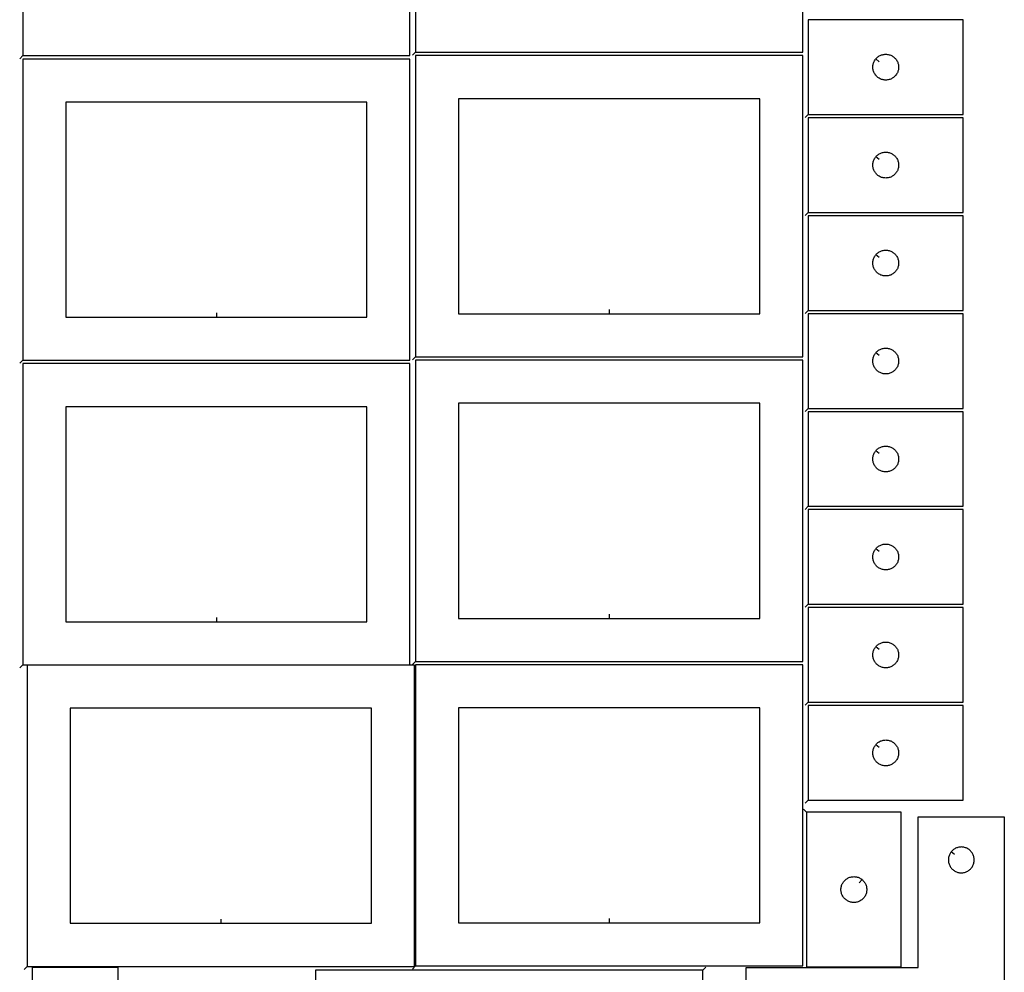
# Model space of a CAD drawing. Header units: millimetres. Extents: x 7 to 1243, y 7 to 2493.
# Tile 5 of 6: x 555 to 1241, y 1493 to 2157. Entities that reach past the tile are written whole.
import ezdxf

# ---------------------------------------------------------------- set-up
doc = ezdxf.new("R2010")
doc.units = ezdxf.units.MM
doc.layers.add('CUT', color=7, linetype='CONTINUOUS', true_color=0x000000)
doc.layers.add('LEADIN', color=1, linetype='CONTINUOUS', true_color=0xff0000)

msp = doc.modelspace()

# ---------------------------------------------------------------- linework, layer by layer
at = {"layer": 'CUT'}
for points in [[(556.650419, 2132.319933), (826.650419, 2132.319933), (826.650419, 2342.319933), (556.650419, 2342.319933)], [(830.538481, 2134.706163), (1100.538481, 2134.706163), (1100.538481, 2344.706163), (830.538481, 2344.706163)], [(1104.38057, 2091.304167), (1212.38057, 2091.304167), (1212.38057, 2157.304167), (1104.38057, 2157.304167)], [(556.650419, 1919.939317), (826.650419, 1919.939317), (826.650419, 2129.939317), (556.650419, 2129.939317)], [(830.538481, 1922.325426), (1100.538481, 1922.325426), (1100.538481, 2132.325426), (830.538481, 2132.325426)], [(1151.427201, 2130.01065), (1151.614012, 2130.23828), (1152.016609, 2130.668128), (1152.446458, 2131.070726), (1152.901718, 2131.444347), (1153.380438, 2131.787394), (1153.88057, 2132.098396), (1154.399972, 2132.376022), (1154.93642, 2132.619083), (1155.487615, 2132.826539), (1156.051199, 2132.9975), (1156.624758, 2133.131235), (1157.205835, 2133.227171), (1157.791942, 2133.284898), (1158.38057, 2133.304167), (1158.969199, 2133.284898), (1159.555306, 2133.227171), (1160.136383, 2133.131235), (1160.709942, 2132.9975), (1161.273526, 2132.826539), (1161.824721, 2132.619083), (1162.361169, 2132.376022), (1162.88057, 2132.098396), (1163.380703, 2131.787394), (1163.859423, 2131.444347), (1164.314683, 2131.070726), (1164.744532, 2130.668128), (1165.147129, 2130.23828), (1165.520751, 2129.78302), (1165.863797, 2129.3043), (1166.174799, 2128.804167), (1166.452425, 2128.284766), (1166.695486, 2127.748318), (1166.902942, 2127.197123), (1167.073903, 2126.633539), (1167.207638, 2126.05998), (1167.303574, 2125.478903), (1167.361301, 2124.892796), (1167.38057, 2124.304167), (1167.361301, 2123.715539), (1167.303574, 2123.129432), (1167.207638, 2122.548355), (1167.073903, 2121.974796), (1166.902942, 2121.411212), (1166.695486, 2120.860017), (1166.452425, 2120.323569), (1166.174799, 2119.804167), (1165.863797, 2119.304035), (1165.520751, 2118.825315), (1165.147129, 2118.370055), (1164.744532, 2117.940206), (1164.314683, 2117.537609), (1163.859423, 2117.163987), (1163.380703, 2116.820941), (1162.88057, 2116.509939), (1162.361169, 2116.232313), (1161.824721, 2115.989252), (1161.273526, 2115.781796), (1160.709942, 2115.610835), (1160.136383, 2115.4771), (1159.555306, 2115.381164), (1158.969199, 2115.323437), (1158.38057, 2115.304167), (1157.791942, 2115.323437), (1157.205835, 2115.381164), (1156.624758, 2115.4771), (1156.051199, 2115.610835), (1155.487615, 2115.781796), (1154.93642, 2115.989252), (1154.399972, 2116.232313), (1153.88057, 2116.509939), (1153.380438, 2116.820941), (1152.901718, 2117.163987), (1152.446458, 2117.537609), (1152.016609, 2117.940206), (1151.614012, 2118.370055), (1151.24039, 2118.825315), (1150.897344, 2119.304035), (1150.586342, 2119.804167), (1150.308716, 2120.323569), (1150.065655, 2120.860017), (1149.858199, 2121.411212), (1149.687238, 2121.974796), (1149.553503, 2122.548355), (1149.457567, 2123.129432), (1149.39984, 2123.715539), (1149.38057, 2124.304167), (1149.39984, 2124.892796), (1149.457567, 2125.478903), (1149.553503, 2126.05998), (1149.687238, 2126.633539), (1149.858199, 2127.197123), (1150.065655, 2127.748318), (1150.308716, 2128.284766), (1150.586342, 2128.804167), (1150.897344, 2129.3043), (1151.24039, 2129.78302)], [(965.538481, 1952.325426), (1070.538481, 1952.325426), (1070.538481, 2102.325426), (860.538481, 2102.325426), (860.538481, 1952.325426)], [(691.650419, 1949.939317), (796.650419, 1949.939317), (796.650419, 2099.939317), (586.650419, 2099.939317), (586.650419, 1949.939317)], [(1104.38057, 2022.99655), (1212.38057, 2022.99655), (1212.38057, 2088.99655), (1104.38057, 2088.99655)], [(1151.427201, 2061.703033), (1151.614012, 2061.930663), (1152.016609, 2062.360511), (1152.446458, 2062.763109), (1152.901718, 2063.13673), (1153.380438, 2063.479777), (1153.88057, 2063.790779), (1154.399972, 2064.068405), (1154.93642, 2064.311466), (1155.487615, 2064.518921), (1156.051199, 2064.689883), (1156.624758, 2064.823618), (1157.205835, 2064.919554), (1157.791942, 2064.977281), (1158.38057, 2064.99655), (1158.969199, 2064.977281), (1159.555306, 2064.919554), (1160.136383, 2064.823618), (1160.709942, 2064.689883), (1161.273526, 2064.518921), (1161.824721, 2064.311466), (1162.361169, 2064.068405), (1162.88057, 2063.790779), (1163.380703, 2063.479777), (1163.859423, 2063.13673), (1164.314683, 2062.763109), (1164.744532, 2062.360511), (1165.147129, 2061.930663), (1165.520751, 2061.475403), (1165.863797, 2060.996682), (1166.174799, 2060.49655), (1166.452425, 2059.977148), (1166.695486, 2059.440701), (1166.902942, 2058.889505), (1167.073903, 2058.325922), (1167.207638, 2057.752363), (1167.303574, 2057.171286), (1167.361301, 2056.585178), (1167.38057, 2055.99655), (1167.361301, 2055.407922), (1167.303574, 2054.821815), (1167.207638, 2054.240737), (1167.073903, 2053.667179), (1166.902942, 2053.103595), (1166.695486, 2052.552399), (1166.452425, 2052.015952), (1166.174799, 2051.49655), (1165.863797, 2050.996418), (1165.520751, 2050.517697), (1165.147129, 2050.062438), (1164.744532, 2049.632589), (1164.314683, 2049.229992), (1163.859423, 2048.85637), (1163.380703, 2048.513324), (1162.88057, 2048.202322), (1162.361169, 2047.924696), (1161.824721, 2047.681634), (1161.273526, 2047.474179), (1160.709942, 2047.303218), (1160.136383, 2047.169483), (1159.555306, 2047.073546), (1158.969199, 2047.01582), (1158.38057, 2046.99655), (1157.791942, 2047.01582), (1157.205835, 2047.073546), (1156.624758, 2047.169483), (1156.051199, 2047.303218), (1155.487615, 2047.474179), (1154.93642, 2047.681634), (1154.399972, 2047.924696), (1153.88057, 2048.202322), (1153.380438, 2048.513324), (1152.901718, 2048.85637), (1152.446458, 2049.229992), (1152.016609, 2049.632589), (1151.614012, 2050.062438), (1151.24039, 2050.517697), (1150.897344, 2050.996418), (1150.586342, 2051.49655), (1150.308716, 2052.015952), (1150.065655, 2052.552399), (1149.858199, 2053.103595), (1149.687238, 2053.667179), (1149.553503, 2054.240737), (1149.457567, 2054.821815), (1149.39984, 2055.407922), (1149.38057, 2055.99655), (1149.39984, 2056.585178), (1149.457567, 2057.171286), (1149.553503, 2057.752363), (1149.687238, 2058.325922), (1149.858199, 2058.889505), (1150.065655, 2059.440701), (1150.308716, 2059.977148), (1150.586342, 2060.49655), (1150.897344, 2060.996682), (1151.24039, 2061.475403)], [(1104.38057, 1954.688689), (1212.38057, 1954.688689), (1212.38057, 2020.688689), (1104.38057, 2020.688689)], [(1151.427201, 1993.395172), (1151.614012, 1993.622801), (1152.016609, 1994.05265), (1152.446458, 1994.455247), (1152.901718, 1994.828869), (1153.380438, 1995.171915), (1153.88057, 1995.482918), (1154.399972, 1995.760544), (1154.93642, 1996.003605), (1155.487615, 1996.21106), (1156.051199, 1996.382021), (1156.624758, 1996.515756), (1157.205835, 1996.611693), (1157.791942, 1996.669419), (1158.38057, 1996.688689), (1158.969199, 1996.669419), (1159.555306, 1996.611693), (1160.136383, 1996.515756), (1160.709942, 1996.382021), (1161.273526, 1996.21106), (1161.824721, 1996.003605), (1162.361169, 1995.760544), (1162.88057, 1995.482918), (1163.380703, 1995.171915), (1163.859423, 1994.828869), (1164.314683, 1994.455247), (1164.744532, 1994.05265), (1165.147129, 1993.622801), (1165.520751, 1993.167542), (1165.863797, 1992.688821), (1166.174799, 1992.188689), (1166.452425, 1991.669287), (1166.695486, 1991.13284), (1166.902942, 1990.581644), (1167.073903, 1990.01806), (1167.207638, 1989.444502), (1167.303574, 1988.863425), (1167.361301, 1988.277317), (1167.38057, 1987.688689), (1167.361301, 1987.100061), (1167.303574, 1986.513953), (1167.207638, 1985.932876), (1167.073903, 1985.359318), (1166.902942, 1984.795734), (1166.695486, 1984.244538), (1166.452425, 1983.708091), (1166.174799, 1983.188689), (1165.863797, 1982.688557), (1165.520751, 1982.209836), (1165.147129, 1981.754577), (1164.744532, 1981.324728), (1164.314683, 1980.922131), (1163.859423, 1980.548509), (1163.380703, 1980.205462), (1162.88057, 1979.89446), (1162.361169, 1979.616834), (1161.824721, 1979.373773), (1161.273526, 1979.166318), (1160.709942, 1978.995356), (1160.136383, 1978.861621), (1159.555306, 1978.765685), (1158.969199, 1978.707959), (1158.38057, 1978.688689), (1157.791942, 1978.707959), (1157.205835, 1978.765685), (1156.624758, 1978.861621), (1156.051199, 1978.995356), (1155.487615, 1979.166318), (1154.93642, 1979.373773), (1154.399972, 1979.616834), (1153.88057, 1979.89446), (1153.380438, 1980.205462), (1152.901718, 1980.548509), (1152.446458, 1980.922131), (1152.016609, 1981.324728), (1151.614012, 1981.754577), (1151.24039, 1982.209836), (1150.897344, 1982.688557), (1150.586342, 1983.188689), (1150.308716, 1983.708091), (1150.065655, 1984.244538), (1149.858199, 1984.795734), (1149.687238, 1985.359318), (1149.553503, 1985.932876), (1149.457567, 1986.513953), (1149.39984, 1987.100061), (1149.38057, 1987.688689), (1149.39984, 1988.277317), (1149.457567, 1988.863425), (1149.553503, 1989.444502), (1149.687238, 1990.01806), (1149.858199, 1990.581644), (1150.065655, 1991.13284), (1150.308716, 1991.669287), (1150.586342, 1992.188689), (1150.897344, 1992.688821), (1151.24039, 1993.167542)], [(1104.38057, 1886.381072), (1212.38057, 1886.381072), (1212.38057, 1952.381072), (1104.38057, 1952.381072)], [(1151.427201, 1925.087554), (1151.614012, 1925.315184), (1152.016609, 1925.745033), (1152.446458, 1926.14763), (1152.901718, 1926.521252), (1153.380438, 1926.864298), (1153.88057, 1927.1753), (1154.399972, 1927.452926), (1154.93642, 1927.695988), (1155.487615, 1927.903443), (1156.051199, 1928.074404), (1156.624758, 1928.208139), (1157.205835, 1928.304075), (1157.791942, 1928.361802), (1158.38057, 1928.381072), (1158.969199, 1928.361802), (1159.555306, 1928.304075), (1160.136383, 1928.208139), (1160.709942, 1928.074404), (1161.273526, 1927.903443), (1161.824721, 1927.695988), (1162.361169, 1927.452926), (1162.88057, 1927.1753), (1163.380703, 1926.864298), (1163.859423, 1926.521252), (1164.314683, 1926.14763), (1164.744532, 1925.745033), (1165.147129, 1925.315184), (1165.520751, 1924.859925), (1165.863797, 1924.381204), (1166.174799, 1923.881072), (1166.452425, 1923.36167), (1166.695486, 1922.825223), (1166.902942, 1922.274027), (1167.073903, 1921.710443), (1167.207638, 1921.136885), (1167.303574, 1920.555807), (1167.361301, 1919.9697), (1167.38057, 1919.381072), (1167.361301, 1918.792444), (1167.303574, 1918.206336), (1167.207638, 1917.625259), (1167.073903, 1917.0517), (1166.902942, 1916.488117), (1166.695486, 1915.936921), (1166.452425, 1915.400474), (1166.174799, 1914.881072), (1165.863797, 1914.38094), (1165.520751, 1913.902219), (1165.147129, 1913.446959), (1164.744532, 1913.017111), (1164.314683, 1912.614513), (1163.859423, 1912.240892), (1163.380703, 1911.897845), (1162.88057, 1911.586843), (1162.361169, 1911.309217), (1161.824721, 1911.066156), (1161.273526, 1910.858701), (1160.709942, 1910.687739), (1160.136383, 1910.554004), (1159.555306, 1910.458068), (1158.969199, 1910.400341), (1158.38057, 1910.381072), (1157.791942, 1910.400341), (1157.205835, 1910.458068), (1156.624758, 1910.554004), (1156.051199, 1910.687739), (1155.487615, 1910.858701), (1154.93642, 1911.066156), (1154.399972, 1911.309217), (1153.88057, 1911.586843), (1153.380438, 1911.897845), (1152.901718, 1912.240892), (1152.446458, 1912.614513), (1152.016609, 1913.017111), (1151.614012, 1913.446959), (1151.24039, 1913.902219), (1150.897344, 1914.38094), (1150.586342, 1914.881072), (1150.308716, 1915.400474), (1150.065655, 1915.936921), (1149.858199, 1916.488117), (1149.687238, 1917.0517), (1149.553503, 1917.625259), (1149.457567, 1918.206336), (1149.39984, 1918.792444), (1149.38057, 1919.381072), (1149.39984, 1919.9697), (1149.457567, 1920.555807), (1149.553503, 1921.136885), (1149.687238, 1921.710443), (1149.858199, 1922.274027), (1150.065655, 1922.825223), (1150.308716, 1923.36167), (1150.586342, 1923.881072), (1150.897344, 1924.381204), (1151.24039, 1924.859925)], [(556.650419, 1707.559068), (826.650419, 1707.559068), (826.650419, 1917.559068), (556.650419, 1917.559068)], [(830.538481, 1709.945177), (1100.538481, 1709.945177), (1100.538481, 1919.945177), (830.538481, 1919.945177)], [(965.538481, 1739.945177), (1070.538481, 1739.945177), (1070.538481, 1889.945177), (860.538481, 1889.945177), (860.538481, 1739.945177)], [(691.650419, 1737.559068), (796.650419, 1737.559068), (796.650419, 1887.559068), (586.650419, 1887.559068), (586.650419, 1737.559068)], [(1104.38057, 1818.073455), (1212.38057, 1818.073455), (1212.38057, 1884.073455), (1104.38057, 1884.073455)], [(1151.427201, 1856.779937), (1151.614012, 1857.007567), (1152.016609, 1857.437416), (1152.446458, 1857.840013), (1152.901718, 1858.213635), (1153.380438, 1858.556681), (1153.88057, 1858.867683), (1154.399972, 1859.145309), (1154.93642, 1859.38837), (1155.487615, 1859.595826), (1156.051199, 1859.766787), (1156.624758, 1859.900522), (1157.205835, 1859.996458), (1157.791942, 1860.054185), (1158.38057, 1860.073455), (1158.969199, 1860.054185), (1159.555306, 1859.996458), (1160.136383, 1859.900522), (1160.709942, 1859.766787), (1161.273526, 1859.595826), (1161.824721, 1859.38837), (1162.361169, 1859.145309), (1162.88057, 1858.867683), (1163.380703, 1858.556681), (1163.859423, 1858.213635), (1164.314683, 1857.840013), (1164.744532, 1857.437416), (1165.147129, 1857.007567), (1165.520751, 1856.552307), (1165.863797, 1856.073587), (1166.174799, 1855.573455), (1166.452425, 1855.054053), (1166.695486, 1854.517605), (1166.902942, 1853.96641), (1167.073903, 1853.402826), (1167.207638, 1852.829267), (1167.303574, 1852.24819), (1167.361301, 1851.662083), (1167.38057, 1851.073455), (1167.361301, 1850.484826), (1167.303574, 1849.898719), (1167.207638, 1849.317642), (1167.073903, 1848.744083), (1166.902942, 1848.180499), (1166.695486, 1847.629304), (1166.452425, 1847.092856), (1166.174799, 1846.573455), (1165.863797, 1846.073322), (1165.520751, 1845.594602), (1165.147129, 1845.139342), (1164.744532, 1844.709494), (1164.314683, 1844.306896), (1163.859423, 1843.933274), (1163.380703, 1843.590228), (1162.88057, 1843.279226), (1162.361169, 1843.0016), (1161.824721, 1842.758539), (1161.273526, 1842.551083), (1160.709942, 1842.380122), (1160.136383, 1842.246387), (1159.555306, 1842.150451), (1158.969199, 1842.092724), (1158.38057, 1842.073455), (1157.791942, 1842.092724), (1157.205835, 1842.150451), (1156.624758, 1842.246387), (1156.051199, 1842.380122), (1155.487615, 1842.551083), (1154.93642, 1842.758539), (1154.399972, 1843.0016), (1153.88057, 1843.279226), (1153.380438, 1843.590228), (1152.901718, 1843.933274), (1152.446458, 1844.306896), (1152.016609, 1844.709494), (1151.614012, 1845.139342), (1151.24039, 1845.594602), (1150.897344, 1846.073322), (1150.586342, 1846.573455), (1150.308716, 1847.092856), (1150.065655, 1847.629304), (1149.858199, 1848.180499), (1149.687238, 1848.744083), (1149.553503, 1849.317642), (1149.457567, 1849.898719), (1149.39984, 1850.484826), (1149.38057, 1851.073455), (1149.39984, 1851.662083), (1149.457567, 1852.24819), (1149.553503, 1852.829267), (1149.687238, 1853.402826), (1149.858199, 1853.96641), (1150.065655, 1854.517605), (1150.308716, 1855.054053), (1150.586342, 1855.573455), (1150.897344, 1856.073587), (1151.24039, 1856.552307)], [(1104.38057, 1749.765837), (1212.38057, 1749.765837), (1212.38057, 1815.765837), (1104.38057, 1815.765837)], [(1151.427201, 1788.47232), (1151.614012, 1788.69995), (1152.016609, 1789.129798), (1152.446458, 1789.532396), (1152.901718, 1789.906017), (1153.380438, 1790.249064), (1153.88057, 1790.560066), (1154.399972, 1790.837692), (1154.93642, 1791.080753), (1155.487615, 1791.288209), (1156.051199, 1791.45917), (1156.624758, 1791.592905), (1157.205835, 1791.688841), (1157.791942, 1791.746568), (1158.38057, 1791.765837), (1158.969199, 1791.746568), (1159.555306, 1791.688841), (1160.136383, 1791.592905), (1160.709942, 1791.45917), (1161.273526, 1791.288209), (1161.824721, 1791.080753), (1162.361169, 1790.837692), (1162.88057, 1790.560066), (1163.380703, 1790.249064), (1163.859423, 1789.906017), (1164.314683, 1789.532396), (1164.744532, 1789.129798), (1165.147129, 1788.69995), (1165.520751, 1788.24469), (1165.863797, 1787.765969), (1166.174799, 1787.265837), (1166.452425, 1786.746436), (1166.695486, 1786.209988), (1166.902942, 1785.658793), (1167.073903, 1785.095209), (1167.207638, 1784.52165), (1167.303574, 1783.940573), (1167.361301, 1783.354466), (1167.38057, 1782.765837), (1167.361301, 1782.177209), (1167.303574, 1781.591102), (1167.207638, 1781.010024), (1167.073903, 1780.436466), (1166.902942, 1779.872882), (1166.695486, 1779.321686), (1166.452425, 1778.785239), (1166.174799, 1778.265837), (1165.863797, 1777.765705), (1165.520751, 1777.286984), (1165.147129, 1776.831725), (1164.744532, 1776.401876), (1164.314683, 1775.999279), (1163.859423, 1775.625657), (1163.380703, 1775.282611), (1162.88057, 1774.971609), (1162.361169, 1774.693983), (1161.824721, 1774.450922), (1161.273526, 1774.243466), (1160.709942, 1774.072505), (1160.136383, 1773.93877), (1159.555306, 1773.842834), (1158.969199, 1773.785107), (1158.38057, 1773.765837), (1157.791942, 1773.785107), (1157.205835, 1773.842834), (1156.624758, 1773.93877), (1156.051199, 1774.072505), (1155.487615, 1774.243466), (1154.93642, 1774.450922), (1154.399972, 1774.693983), (1153.88057, 1774.971609), (1153.380438, 1775.282611), (1152.901718, 1775.625657), (1152.446458, 1775.999279), (1152.016609, 1776.401876), (1151.614012, 1776.831725), (1151.24039, 1777.286984), (1150.897344, 1777.765705), (1150.586342, 1778.265837), (1150.308716, 1778.785239), (1150.065655, 1779.321686), (1149.858199, 1779.872882), (1149.687238, 1780.436466), (1149.553503, 1781.010024), (1149.457567, 1781.591102), (1149.39984, 1782.177209), (1149.38057, 1782.765837), (1149.39984, 1783.354466), (1149.457567, 1783.940573), (1149.553503, 1784.52165), (1149.687238, 1785.095209), (1149.858199, 1785.658793), (1150.065655, 1786.209988), (1150.308716, 1786.746436), (1150.586342, 1787.265837), (1150.897344, 1787.765969), (1151.24039, 1788.24469)], [(1104.38057, 1681.45822), (1212.38057, 1681.45822), (1212.38057, 1747.45822), (1104.38057, 1747.45822)], [(1151.427201, 1720.164703), (1151.614012, 1720.392332), (1152.016609, 1720.822181), (1152.446458, 1721.224778), (1152.901718, 1721.5984), (1153.380438, 1721.941447), (1153.88057, 1722.252449), (1154.399972, 1722.530075), (1154.93642, 1722.773136), (1155.487615, 1722.980591), (1156.051199, 1723.151553), (1156.624758, 1723.285288), (1157.205835, 1723.381224), (1157.791942, 1723.43895), (1158.38057, 1723.45822), (1158.969199, 1723.43895), (1159.555306, 1723.381224), (1160.136383, 1723.285288), (1160.709942, 1723.151553), (1161.273526, 1722.980591), (1161.824721, 1722.773136), (1162.361169, 1722.530075), (1162.88057, 1722.252449), (1163.380703, 1721.941447), (1163.859423, 1721.5984), (1164.314683, 1721.224778), (1164.744532, 1720.822181), (1165.147129, 1720.392332), (1165.520751, 1719.937073), (1165.863797, 1719.458352), (1166.174799, 1718.95822), (1166.452425, 1718.438818), (1166.695486, 1717.902371), (1166.902942, 1717.351175), (1167.073903, 1716.787592), (1167.207638, 1716.214033), (1167.303574, 1715.632956), (1167.361301, 1715.046848), (1167.38057, 1714.45822), (1167.361301, 1713.869592), (1167.303574, 1713.283484), (1167.207638, 1712.702407), (1167.073903, 1712.128849), (1166.902942, 1711.565265), (1166.695486, 1711.014069), (1166.452425, 1710.477622), (1166.174799, 1709.95822), (1165.863797, 1709.458088), (1165.520751, 1708.979367), (1165.147129, 1708.524108), (1164.744532, 1708.094259), (1164.314683, 1707.691662), (1163.859423, 1707.31804), (1163.380703, 1706.974994), (1162.88057, 1706.663992), (1162.361169, 1706.386365), (1161.824721, 1706.143304), (1161.273526, 1705.935849), (1160.709942, 1705.764888), (1160.136383, 1705.631153), (1159.555306, 1705.535216), (1158.969199, 1705.47749), (1158.38057, 1705.45822), (1157.791942, 1705.47749), (1157.205835, 1705.535216), (1156.624758, 1705.631153), (1156.051199, 1705.764888), (1155.487615, 1705.935849), (1154.93642, 1706.143304), (1154.399972, 1706.386365), (1153.88057, 1706.663992), (1153.380438, 1706.974994), (1152.901718, 1707.31804), (1152.446458, 1707.691662), (1152.016609, 1708.094259), (1151.614012, 1708.524108), (1151.24039, 1708.979367), (1150.897344, 1709.458088), (1150.586342, 1709.95822), (1150.308716, 1710.477622), (1150.065655, 1711.014069), (1149.858199, 1711.565265), (1149.687238, 1712.128849), (1149.553503, 1712.702407), (1149.457567, 1713.283484), (1149.39984, 1713.869592), (1149.38057, 1714.45822), (1149.39984, 1715.046848), (1149.457567, 1715.632956), (1149.553503, 1716.214033), (1149.687238, 1716.787592), (1149.858199, 1717.351175), (1150.065655, 1717.902371), (1150.308716, 1718.438818), (1150.586342, 1718.95822), (1150.897344, 1719.458352), (1151.24039, 1719.937073)], [(559.71707, 1497.304186), (829.71707, 1497.304186), (829.71707, 1707.304186), (559.71707, 1707.304186)], [(830.538481, 1497.564928), (1100.538481, 1497.564928), (1100.538481, 1707.564928), (830.538481, 1707.564928)], [(694.71707, 1527.304186), (799.71707, 1527.304186), (799.71707, 1677.304186), (589.71707, 1677.304186), (589.71707, 1527.304186)], [(965.538481, 1527.564928), (1070.538481, 1527.564928), (1070.538481, 1677.564928), (860.538481, 1677.564928), (860.538481, 1527.564928)], [(1104.38057, 1613.150603), (1212.38057, 1613.150603), (1212.38057, 1679.150603), (1104.38057, 1679.150603)], [(1151.427201, 1651.857086), (1151.614012, 1652.084715), (1152.016609, 1652.514564), (1152.446458, 1652.917161), (1152.901718, 1653.290783), (1153.380438, 1653.633829), (1153.88057, 1653.944832), (1154.399972, 1654.222458), (1154.93642, 1654.465519), (1155.487615, 1654.672974), (1156.051199, 1654.843935), (1156.624758, 1654.97767), (1157.205835, 1655.073607), (1157.791942, 1655.131333), (1158.38057, 1655.150603), (1158.969199, 1655.131333), (1159.555306, 1655.073607), (1160.136383, 1654.97767), (1160.709942, 1654.843935), (1161.273526, 1654.672974), (1161.824721, 1654.465519), (1162.361169, 1654.222458), (1162.88057, 1653.944832), (1163.380703, 1653.633829), (1163.859423, 1653.290783), (1164.314683, 1652.917161), (1164.744532, 1652.514564), (1165.147129, 1652.084715), (1165.520751, 1651.629456), (1165.863797, 1651.150735), (1166.174799, 1650.650603), (1166.452425, 1650.131201), (1166.695486, 1649.594754), (1166.902942, 1649.043558), (1167.073903, 1648.479974), (1167.207638, 1647.906416), (1167.303574, 1647.325339), (1167.361301, 1646.739231), (1167.38057, 1646.150603), (1167.361301, 1645.561975), (1167.303574, 1644.975867), (1167.207638, 1644.39479), (1167.073903, 1643.821232), (1166.902942, 1643.257648), (1166.695486, 1642.706452), (1166.452425, 1642.170005), (1166.174799, 1641.650603), (1165.863797, 1641.150471), (1165.520751, 1640.67175), (1165.147129, 1640.216491), (1164.744532, 1639.786642), (1164.314683, 1639.384045), (1163.859423, 1639.010423), (1163.380703, 1638.667376), (1162.88057, 1638.356374), (1162.361169, 1638.078748), (1161.824721, 1637.835687), (1161.273526, 1637.628232), (1160.709942, 1637.457271), (1160.136383, 1637.323535), (1159.555306, 1637.227599), (1158.969199, 1637.169873), (1158.38057, 1637.150603), (1157.791942, 1637.169873), (1157.205835, 1637.227599), (1156.624758, 1637.323535), (1156.051199, 1637.457271), (1155.487615, 1637.628232), (1154.93642, 1637.835687), (1154.399972, 1638.078748), (1153.88057, 1638.356374), (1153.380438, 1638.667376), (1152.901718, 1639.010423), (1152.446458, 1639.384045), (1152.016609, 1639.786642), (1151.614012, 1640.216491), (1151.24039, 1640.67175), (1150.897344, 1641.150471), (1150.586342, 1641.650603), (1150.308716, 1642.170005), (1150.065655, 1642.706452), (1149.858199, 1643.257648), (1149.687238, 1643.821232), (1149.553503, 1644.39479), (1149.457567, 1644.975867), (1149.39984, 1645.561975), (1149.38057, 1646.150603), (1149.39984, 1646.739231), (1149.457567, 1647.325339), (1149.553503, 1647.906416), (1149.687238, 1648.479974), (1149.858199, 1649.043558), (1150.065655, 1649.594754), (1150.308716, 1650.131201), (1150.586342, 1650.650603), (1150.897344, 1651.150735), (1151.24039, 1651.629456)], [(1241.038244, 1451.540129), (1061.038244, 1451.540129), (1061.038244, 1496.540129), (1181.038244, 1496.540129), (1181.038244, 1601.540129), (1241.038244, 1601.540129)], [(1103.144573, 1604.85838), (1103.144573, 1496.85838), (1169.144573, 1496.85838), (1169.144573, 1604.85838)], [(1204.084875, 1577.246612), (1203.898064, 1577.018982), (1203.555018, 1576.540261), (1203.244016, 1576.040129), (1202.96639, 1575.520727), (1202.723329, 1574.98428), (1202.515873, 1574.433084), (1202.344912, 1573.8695), (1202.211177, 1573.295942), (1202.115241, 1572.714865), (1202.057514, 1572.128757), (1202.038244, 1571.540129), (1202.057514, 1570.951501), (1202.115241, 1570.365393), (1202.211177, 1569.784316), (1202.344912, 1569.210758), (1202.515873, 1568.647174), (1202.723329, 1568.095978), (1202.96639, 1567.559531), (1203.244016, 1567.040129), (1203.555018, 1566.539997), (1203.898064, 1566.061276), (1204.271686, 1565.606017), (1204.674283, 1565.176168), (1205.104132, 1564.773571), (1205.559391, 1564.399949), (1206.038112, 1564.056902), (1206.538244, 1563.7459), (1207.057646, 1563.468274), (1207.594093, 1563.225213), (1208.145289, 1563.017758), (1208.708873, 1562.846796), (1209.282431, 1562.713061), (1209.863509, 1562.617125), (1210.449616, 1562.559399), (1211.038244, 1562.540129), (1211.626873, 1562.559399), (1212.21298, 1562.617125), (1212.794057, 1562.713061), (1213.367616, 1562.846796), (1213.9312, 1563.017758), (1214.482395, 1563.225213), (1215.018843, 1563.468274), (1215.538244, 1563.7459), (1216.038376, 1564.056902), (1216.517097, 1564.399949), (1216.972357, 1564.773571), (1217.402205, 1565.176168), (1217.804803, 1565.606017), (1218.178424, 1566.061276), (1218.521471, 1566.539997), (1218.832473, 1567.040129), (1219.110099, 1567.559531), (1219.35316, 1568.095978), (1219.560616, 1568.647174), (1219.731577, 1569.210758), (1219.865312, 1569.784316), (1219.961248, 1570.365393), (1220.018975, 1570.951501), (1220.038244, 1571.540129), (1220.018975, 1572.128757), (1219.961248, 1572.714865), (1219.865312, 1573.295942), (1219.731577, 1573.8695), (1219.560616, 1574.433084), (1219.35316, 1574.98428), (1219.110099, 1575.520727), (1218.832473, 1576.040129), (1218.521471, 1576.540261), (1218.178424, 1577.018982), (1217.804803, 1577.474241), (1217.402205, 1577.90409), (1216.972357, 1578.306687), (1216.517097, 1578.680309), (1216.038376, 1579.023355), (1215.538244, 1579.334358), (1215.018843, 1579.611984), (1214.482395, 1579.855045), (1213.9312, 1580.0625), (1213.367616, 1580.233461), (1212.794057, 1580.367196), (1212.21298, 1580.463133), (1211.626873, 1580.520859), (1211.038244, 1580.540129), (1210.449616, 1580.520859), (1209.863509, 1580.463133), (1209.282431, 1580.367196), (1208.708873, 1580.233461), (1208.145289, 1580.0625), (1207.594093, 1579.855045), (1207.057646, 1579.611984), (1206.538244, 1579.334358), (1206.038112, 1579.023355), (1205.559391, 1578.680309), (1205.104132, 1578.306687), (1204.674283, 1577.90409), (1204.271686, 1577.474241)], [(1141.851056, 1557.811749), (1142.078685, 1557.624938), (1142.508534, 1557.222341), (1142.911131, 1556.792492), (1143.284753, 1556.337233), (1143.627799, 1555.858512), (1143.938802, 1555.35838), (1144.216428, 1554.838978), (1144.459489, 1554.302531), (1144.666944, 1553.751335), (1144.837905, 1553.187751), (1144.97164, 1552.614193), (1145.067577, 1552.033115), (1145.125303, 1551.447008), (1145.144573, 1550.85838), (1145.125303, 1550.269751), (1145.067577, 1549.683644), (1144.97164, 1549.102567), (1144.837905, 1548.529008), (1144.666944, 1547.965424), (1144.459489, 1547.414229), (1144.216428, 1546.877781), (1143.938802, 1546.35838), (1143.627799, 1545.858248), (1143.284753, 1545.379527), (1142.911131, 1544.924267), (1142.508534, 1544.494419), (1142.078685, 1544.091821), (1141.623426, 1543.7182), (1141.144705, 1543.375153), (1140.644573, 1543.064151), (1140.125171, 1542.786525), (1139.588724, 1542.543464), (1139.037528, 1542.336008), (1138.473944, 1542.165047), (1137.900386, 1542.031312), (1137.319309, 1541.935376), (1136.733201, 1541.877649), (1136.144573, 1541.85838), (1135.555945, 1541.877649), (1134.969837, 1541.935376), (1134.38876, 1542.031312), (1133.815202, 1542.165047), (1133.251618, 1542.336008), (1132.700422, 1542.543464), (1132.163975, 1542.786525), (1131.644573, 1543.064151), (1131.144441, 1543.375153), (1130.66572, 1543.7182), (1130.210461, 1544.091821), (1129.780612, 1544.494419), (1129.378015, 1544.924267), (1129.004393, 1545.379527), (1128.661346, 1545.858248), (1128.350344, 1546.35838), (1128.072718, 1546.877781), (1127.829657, 1547.414229), (1127.622202, 1547.965424), (1127.451241, 1548.529008), (1127.317505, 1549.102567), (1127.221569, 1549.683644), (1127.163843, 1550.269751), (1127.144573, 1550.85838), (1127.163843, 1551.447008), (1127.221569, 1552.033115), (1127.317505, 1552.614193), (1127.451241, 1553.187751), (1127.622202, 1553.751335), (1127.829657, 1554.302531), (1128.072718, 1554.838978), (1128.350344, 1555.35838), (1128.661346, 1555.858512), (1129.004393, 1556.337233), (1129.378015, 1556.792492), (1129.780612, 1557.222341), (1130.210461, 1557.624938), (1130.66572, 1557.99856), (1131.144441, 1558.341606), (1131.644573, 1558.652608), (1132.163975, 1558.930234), (1132.700422, 1559.173295), (1133.251618, 1559.380751), (1133.815202, 1559.551712), (1134.38876, 1559.685447), (1134.969837, 1559.781383), (1135.555945, 1559.83911), (1136.144573, 1559.85838), (1136.733201, 1559.83911), (1137.319309, 1559.781383), (1137.900386, 1559.685447), (1138.473944, 1559.551712), (1139.037528, 1559.380751), (1139.588724, 1559.173295), (1140.125171, 1558.930234), (1140.644573, 1558.652608), (1141.144705, 1558.341606), (1141.623426, 1557.99856)], [(563.252675, 1346.415728), (743.252675, 1346.415728), (743.252675, 1391.415728), (623.252675, 1391.415728), (623.252675, 1496.415728), (563.252675, 1496.415728)], [(1030.768974, 1494.623559), (760.768974, 1494.623559), (760.768974, 1284.623559), (1030.768974, 1284.623559)]]:
    msp.add_lwpolyline(points, close=True, dxfattribs=at)
at = {"layer": 'LEADIN'}
for p, q in [((554.529099, 2130.198612), (556.650419, 2132.319933)), ((828.41716, 2132.584843), (830.538481, 2134.706163)), ((1153.746233, 2128.10747), (1151.427201, 2130.01065)), ((1102.25925, 2089.182847), (1104.38057, 2091.304167)), ((1153.746233, 2059.799853), (1151.427201, 2061.703033)), ((1102.25925, 2020.87523), (1104.38057, 2022.99655)), ((1153.746233, 1991.491992), (1151.427201, 1993.395172)), ((691.650419, 1952.939317), (691.650419, 1949.939317)), ((965.538481, 1955.325426), (965.538481, 1952.325426)), ((1102.25925, 1952.567369), (1104.38057, 1954.688689)), ((828.41716, 1920.204105), (830.538481, 1922.325426)), ((1153.746233, 1923.184374), (1151.427201, 1925.087554)), ((554.529099, 1917.817997), (556.650419, 1919.939317)), ((1102.25925, 1884.259751), (1104.38057, 1886.381072)), ((1153.746233, 1854.876757), (1151.427201, 1856.779937)), ((1102.25925, 1815.952134), (1104.38057, 1818.073455)), ((1153.746233, 1786.56914), (1151.427201, 1788.47232)), ((1102.25925, 1747.644517), (1104.38057, 1749.765837)), ((691.650419, 1740.559068), (691.650419, 1737.559068)), ((965.538481, 1742.945177), (965.538481, 1739.945177)), ((1153.746233, 1718.261523), (1151.427201, 1720.164703)), ((828.41716, 1707.823856), (830.538481, 1709.945177)), ((554.529099, 1705.437748), (556.650419, 1707.559068)), ((1102.25925, 1679.3369), (1104.38057, 1681.45822)), ((1153.746233, 1649.953906), (1151.427201, 1651.857086)), ((1101.023253, 1606.9797), (1103.144573, 1604.85838)), ((1102.25925, 1611.029283), (1104.38057, 1613.150603)), ((1206.403907, 1575.343432), (1204.084875, 1577.246612)), ((1139.947876, 1555.492717), (1141.851056, 1557.811749)), ((694.71707, 1530.304186), (694.71707, 1527.304186)), ((965.538481, 1530.564928), (965.538481, 1527.564928)), ((557.595749, 1495.182865), (559.71707, 1497.304186)), ((828.41716, 1495.443607), (830.538481, 1497.564928)), ((1032.890295, 1496.74488), (1030.768974, 1494.623559))]:
    msp.add_line(p, q, dxfattribs=at)

doc.saveas('drawing.dxf')
